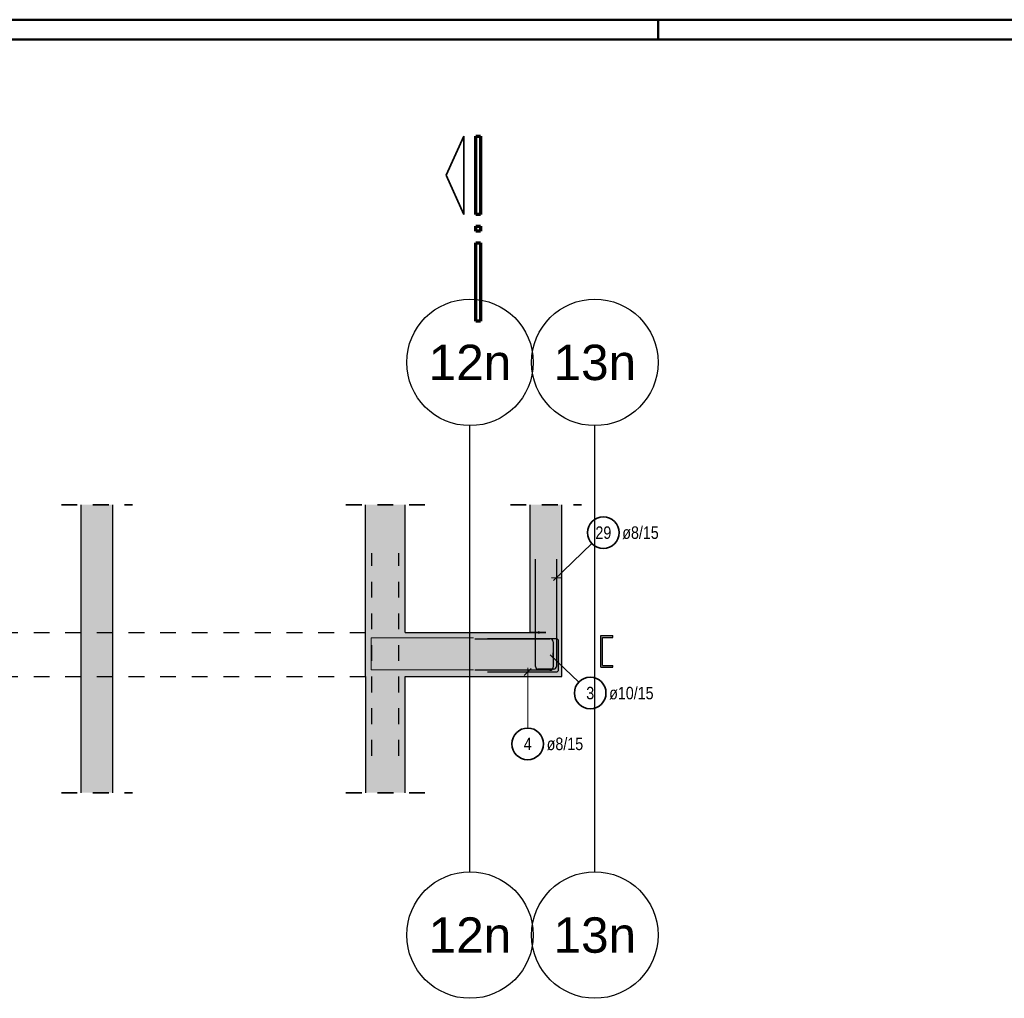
# Model space of a CAD drawing. Header units: millimetres. Extents: x -7.9 to 38.5, y -8.4 to 24.5.
# Tile 8 of 37: x 14.5 to 20.7, y -6.1 to 0.1. Entities that reach past the tile are written whole.
import ezdxf
from ezdxf.enums import TextEntityAlignment as Align

# ---------------------------------------------------------------- set-up
doc = ezdxf.new("R2010")
doc.units = ezdxf.units.MM
doc.linetypes.add('HIDDEN', pattern=[0.375, 0.25, -0.125])
for name, color, linetype, lineweight in [('Achsen', 7, 'Continuous', 20), ('Mattenbewehrung', 7, 'Continuous', 20), ('Schraffuren', 7, 'Continuous', 20), ('Stabstahl', 7, 'Continuous', 20)]:
    doc.layers.add(name, color=color, linetype=linetype, lineweight=lineweight)
doc.styles.add('Arial', font='arial.ttf')
doc.styles.add('Arial Narrow', font='ARIALN.TTF')

msp = doc.modelspace()

# ---------------------------------------------------------------- hatches: boundary and pattern name
at = {"layer": 'Schraffuren', "lineweight": 25, "true_color": 0xd7ffd7}
for points in [[(15.04992, -3.749306), (15.04992, -2.942036), (14.84992, -2.942036), (14.84992, -3.749306)], [(16.89992, -3.749306), (16.89992, -2.942036), (16.64992, -2.942036), (16.64992, -3.749306)], [(17.890275, -3.749306), (17.890275, -2.942036), (17.690275, -2.942036), (17.690275, -3.749306)], [(15.049737, -4.029306), (15.049737, -3.749306), (14.84992, -3.749306), (14.84992, -4.029306)], [(17.890275, -4.029306), (17.890275, -3.749306), (16.64992, -3.749306), (16.64992, -4.029306)], [(15.04992, -4.763254), (15.04992, -4.029312), (14.84992, -4.029312), (14.84992, -4.763254)], [(16.900096, -4.763254), (16.900096, -4.029313), (16.650096, -4.029313), (16.650096, -4.763254)]]:
    msp.add_hatch(color=254, dxfattribs=at).paths.add_polyline_path(points)
at = {"layer": 'Schraffuren', "lineweight": 25, "true_color": 0x4682b4}
msp.add_hatch(color=145, dxfattribs=at).paths.add_polyline_path([(18.213781, -3.780813), (18.213781, -3.769313), (18.138781, -3.769313), (18.138781, -3.969313), (18.213781, -3.969313), (18.213781, -3.957813), (18.147281, -3.957813), (18.147281, -3.780813)])

# ---------------------------------------------------------------- linework, layer by layer
at = {"color": 4, "linetype": 'Continuous', "lineweight": 50}
for p, q in [((0.5, 0.125), (37.375, 0.125)), ((0, 0), (37.5, 0))]:
    msp.add_line(p, q, dxfattribs=at)
at = {"color": 4, "linetype": 'Continuous', "lineweight": 50, "ltscale": 0.4}
msp.add_line((18.5, 0), (18.5, 0.125), dxfattribs=at)
at = {"color": 2, "linetype": 'Continuous', "lineweight": 35}
for p, q in [((17.159049, -0.858895), (17.271548, -0.611404)), ((17.271548, -0.611404), (17.271548, -1.106399)), ((17.271548, -1.106399), (17.159049, -0.858895))]:
    msp.add_line(p, q, dxfattribs=at)
at = {"color": 1, "linetype": 'Continuous', "lineweight": 70}
for p, q in [((17.346549, -1.106399), (17.346549, -0.611404)), ((17.346549, -0.611404), (17.376553, -0.611404)), ((17.376553, -0.611404), (17.376553, -1.106399)), ((17.376553, -1.106399), (17.346549, -1.106399)), ((17.346549, -1.211404), (17.346549, -1.181398)), ((17.346549, -1.181398), (17.376553, -1.181398)), ((17.376553, -1.181398), (17.376553, -1.211404)), ((17.376553, -1.211404), (17.346549, -1.211404)), ((17.346549, -1.7814), (17.346549, -1.286405)), ((17.346549, -1.286405), (17.376553, -1.286405)), ((17.376553, -1.286405), (17.376553, -1.7814)), ((17.376553, -1.7814), (17.346549, -1.7814))]:
    msp.add_line(p, q, dxfattribs=at)
at = {"color": 3, "linetype": 'Continuous', "lineweight": 25}
for p, q in [((17.309928, -5.263254), (17.309928, -2.442036)), ((18.099928, -5.263254), (18.099928, -2.442036)), ((17.724275, -3.965767), (17.724275, -3.285766)), ((17.856275, -3.28577), (17.856275, -3.96577)), ((17.825031, -3.403217), (17.887518, -3.404482)), ((17.340275, -3.789306), (17.815275, -3.789306)), ((17.854275, -3.789306), (17.420275, -3.789306)), ((17.835275, -3.809306), (17.835275, -3.969298)), ((17.870275, -3.983306), (17.870275, -3.805306)), ((17.834508, -3.878065), (17.836041, -3.940546)), ((17.697392, -3.977209), (17.653198, -4.021403)), ((17.840274, -3.98177), (17.740274, -3.981767)), ((17.815275, -3.989298), (17.340275, -3.989298)), ((17.420275, -3.999306), (17.854275, -3.999306))]:
    msp.add_line(p, q, dxfattribs=at)
at = {"color": 2, "linetype": 'HIDDEN', "lineweight": 35, "ltscale": 0.25}
for p, q in [((14.72492, -2.942036), (15.17492, -2.942036)), ((16.52492, -2.942036), (17.02492, -2.942036)), ((17.565275, -2.942036), (18.015275, -2.942036)), ((14.72492, -4.763254), (15.17492, -4.763254)), ((16.525096, -4.763254), (17.025096, -4.763254))]:
    msp.add_line(p, q, dxfattribs=at)
at = {"color": 5, "linetype": 'Continuous', "lineweight": 18}
for p, q in [((18.081195, -3.187849), (17.838243, -3.421166)), ((17.997977, -4.064215), (17.817169, -3.892067)), ((17.675295, -4.354325), (17.675295, -3.974306))]:
    msp.add_line(p, q, dxfattribs=at)
at = {"color": 3, "linetype": 'HIDDEN', "lineweight": 25, "ltscale": 0.25}
for p, q in [((13.14992, -3.749306), (16.64992, -3.749306)), ((13.14992, -4.029306), (16.650096, -4.029306))]:
    msp.add_line(p, q, dxfattribs=at)
at = {"color": 9, "linetype": 'Continuous', "lineweight": 0}
for p, q in [((17.331333, -3.783306), (16.685333, -3.783306)), ((16.685333, -3.783306), (16.685333, -3.985298)), ((16.685333, -3.985298), (17.331333, -3.985298))]:
    msp.add_line(p, q, dxfattribs=at)
at = {"color": 3, "linetype": 'Continuous', "lineweight": 25}
for centre in [(17.309928, -2.042036), (18.099928, -2.042036), (17.309928, -5.663254), (18.099928, -5.663254)]:
    msp.add_circle(centre, 0.4, dxfattribs=at)
at = {"color": 2, "linetype": 'Continuous', "lineweight": 35}
for centre in [(18.153321, -3.118583), (18.070401, -4.13317), (17.675295, -4.454325)]:
    msp.add_circle(centre, 0.1, dxfattribs=at)
at = {"color": 9, "linetype": 'Continuous', "lineweight": 0}
for centre, radius in [((17.746275, -3.749306), 0.006), ((17.746275, -3.749306), 0.006), ((14.84992, -4.029306), 0.00111)]:
    msp.add_circle(centre, radius, dxfattribs=at)
at = {"color": 3, "linetype": 'Continuous', "lineweight": 25}
for centre, radius, start, end in [((17.815275, -3.809306), 0.02, 0, 90), ((17.854275, -3.805306), 0.016, 0, 90), ((17.740275, -3.965767), 0.016, 180, 269.9983525), ((17.815275, -3.969298), 0.02, 270, 0), ((17.840275, -3.96577), 0.016, 269.9983525, 0), ((17.854275, -3.983306), 0.016, 270, 0)]:
    msp.add_arc(centre, radius, start, end, dxfattribs=at)
at = {"layer": 'Achsen', "color": 3, "linetype": 'HIDDEN', "lineweight": 25, "ltscale": 0.25}
for p, q in [((16.690096, -4.529354), (16.690096, -3.249313)), ((16.860096, -4.529354), (16.860096, -3.249313))]:
    msp.add_line(p, q, dxfattribs=at)
at = {"layer": 'Mattenbewehrung', "color": 3, "linetype": 'Continuous', "lineweight": 25}
for p, q in [((14.84992, -3.749306), (14.84992, -2.942036)), ((15.04992, -3.749306), (15.04992, -2.942036)), ((16.64992, -3.749306), (16.64992, -2.942036)), ((16.89992, -3.749306), (16.89992, -2.942036)), ((17.690275, -3.749306), (17.690275, -2.942036)), ((17.890275, -3.749306), (17.890275, -2.942036)), ((14.84992, -4.029312), (14.84992, -3.749306)), ((15.049737, -3.749306), (15.04992, -3.749306)), ((15.049737, -4.029306), (15.049737, -3.749306)), ((16.64992, -4.029306), (16.64992, -3.749306)), ((16.89992, -3.749306), (17.690275, -3.749306)), ((17.890275, -4.029306), (17.890275, -3.749306)), ((18.138781, -3.769313), (18.213781, -3.769313)), ((18.138781, -3.969313), (18.138781, -3.769313)), ((18.147281, -3.780813), (18.213781, -3.780813)), ((18.147281, -3.957813), (18.147281, -3.780813)), ((18.213781, -3.780813), (18.213781, -3.769313)), ((18.138781, -3.969313), (18.213781, -3.969313)), ((18.147281, -3.957813), (18.213781, -3.957813)), ((18.213781, -3.969313), (18.213781, -3.957813)), ((14.84992, -4.763254), (14.84992, -4.029312)), ((15.049737, -4.029306), (15.04992, -4.029306)), ((15.04992, -4.763254), (15.04992, -4.029312)), ((16.64992, -4.029306), (16.650096, -4.029306)), ((16.650096, -4.763254), (16.650096, -4.029313)), ((16.900096, -4.029306), (17.890275, -4.029306)), ((16.900096, -4.763254), (16.900096, -4.029313))]:
    msp.add_line(p, q, dxfattribs=at)
at = {"layer": 'Stabstahl', "color": 2, "linetype": 'HIDDEN', "lineweight": 35, "ltscale": 0.25}
msp.add_line((17.690275, -3.749306), (17.890275, -3.749306), dxfattribs=at)

# ---------------------------------------------------------------- texts
at = {"color": 1, "lineweight": 70, "style": 'Arial'}
for s, p in [('12n', (17.309928, -2.042036)), ('13n', (18.099928, -2.042036)), ('12n', (17.309928, -5.663254)), ('13n', (18.099928, -5.663254))]:
    msp.add_text(s, height=0.2239173, dxfattribs=at).set_placement(p, align=Align.MIDDLE_CENTER)
at = {"color": 2, "lineweight": 35, "char_height": 0.07875, "attachment_point": 1, "line_spacing_factor": 0.9, "style": 'Arial Narrow'}
for s, insert in [('29', (18.103709, -3.079208)), ('ø8/15', (18.273321, -3.079208)), ('3', (18.045595, -4.093795)), ('ø10/15', (18.190401, -4.093795)), ('4', (17.650489, -4.41495)), ('ø8/15', (17.795295, -4.41495))]:
    msp.add_mtext(s, dxfattribs=dict(at, insert=insert))

doc.saveas('drawing.dxf')
